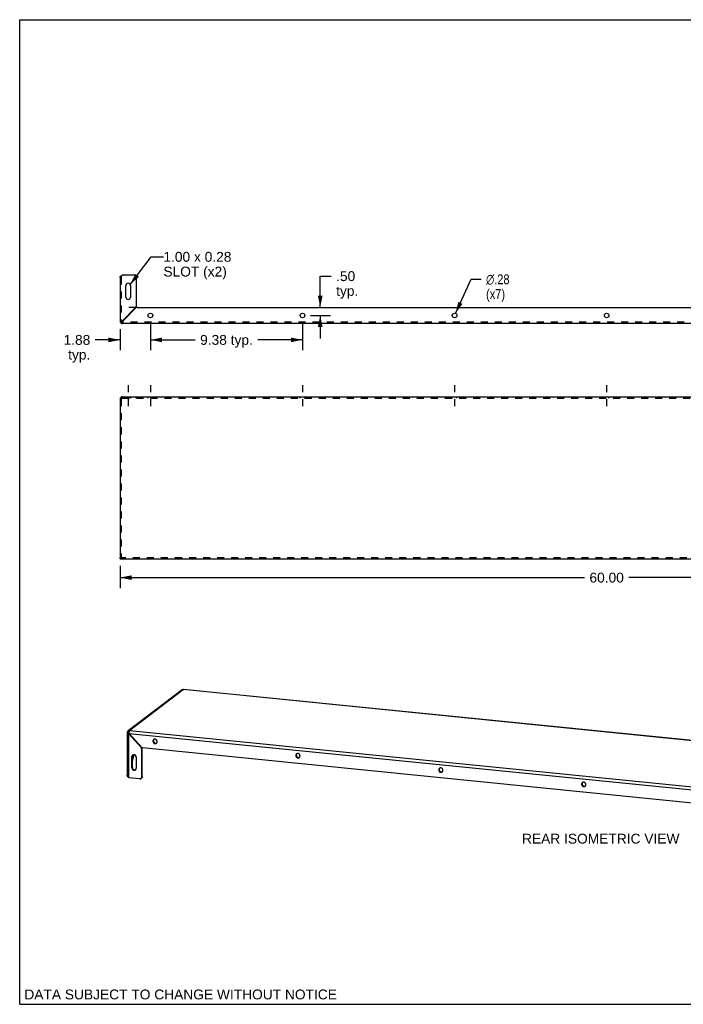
# Model space of a CAD drawing. Header units: inches. Extents: x 0 to 78.6, y 0 to 60.7.
# Tile 1 of 2: x 0 to 40.9, y 0 to 60.7. Entities that reach past the tile are written whole.
import ezdxf

# ---------------------------------------------------------------- set-up
doc = ezdxf.new("R2010")
doc.units = ezdxf.units.IN
doc.header["$LTSCALE"] = 4.321429
doc.header["$MEASUREMENT"] = 0
doc.linetypes.add('DASHED', pattern=[0.2, 0.1, -0.1])
doc.linetypes.add('HIDDEN', pattern=[0.2, 0.1, -0.1])
doc.layers.get('0').update_dxf_attribs({"linetype": 'CONTINUOUS'})
doc.layers.add('DEFAULT_2', color=8, linetype='HIDDEN')
doc.layers.add('DIMENSIONS', color=7, linetype='CONTINUOUS')
doc.styles.get("Standard").update_dxf_attribs({"font": 'arial.ttf'})
doc.styles.add('TEXTSTYLE_1', font='gdt', dxfattribs={"width": 0.8})
doc.dimstyles.new('DIMSTYLE_1', dxfattribs={"dimtxt": 0.607143, "dimasz": 0.714286, "dimexe": 0.09, "dimexo": 0.07, "dimgap": 0.0425, "dimtad": 0, "dimtih": 1, "dimtoh": 1, "dimzin": 4, "dimdsep": 46, "dimtxsty": 'Standard', "dimblk": '_FILLED', "dimblk1": '_FILLED', "dimblk2": '_FILLED', "dimcen": 0.09, "dimazin": 1, "dimtfac": 1, "dimtdec": 3, "dimtofl": 0, "dimtmove": 0, "dimatfit": 3, "dimldrblk": '_FILLED', "dimfxl": 0, "dimtolj": 1, "dimtzin": 4, "dimarcsym": 0})
doc.dimstyles.new('DIMSTYLE_2', dxfattribs={"dimtxt": 0.607143, "dimasz": 0.714286, "dimexe": 0.09, "dimexo": 0.07, "dimgap": 0.09, "dimtad": 0, "dimtih": 1, "dimtoh": 1, "dimzin": 4, "dimdsep": 46, "dimtxsty": 'Standard', "dimblk": '_FILLED', "dimblk1": '_FILLED', "dimblk2": '_FILLED', "dimcen": 0.09, "dimazin": 1, "dimtfac": 1, "dimtdec": 3, "dimtofl": 0, "dimtmove": 0, "dimatfit": 1, "dimldrblk": '_FILLED', "dimfxl": 0, "dimtolj": 1, "dimtzin": 4, "dimarcsym": 0})
doc.dimstyles.get("Standard").update_dxf_attribs({"dimtxt": 0.607143, "dimasz": 0.714286, "dimexe": 0.09, "dimexo": 0.07, "dimgap": 0.09, "dimtad": 0, "dimtih": 1, "dimtoh": 1, "dimdec": 3, "dimzin": 4, "dimdsep": 46, "dimtxsty": 'Standard', "dimblk": '_FILLED', "dimblk1": '_FILLED', "dimblk2": '_FILLED', "dimcen": 0.09, "dimadec": 3, "dimazin": 1, "dimtp": 0.001, "dimtm": 0.001, "dimtfac": 1, "dimtdec": 3, "dimtofl": 0, "dimtmove": 0, "dimatfit": 3, "dimldrblk": '_FILLED', "dimfxl": 0, "dimtolj": 1, "dimtzin": 4, "dimarcsym": 0})

# ---------------------------------------------------------------- blocks, each defined once
blk = doc.blocks.new('_FILLED')
at = {"color": 0, "linetype": 'ByBlock'}
blk.add_solid([(0, 0), (-1, 0.2), (-1, -0.2)], dxfattribs=at)
blk = doc.blocks.new('*D2')
at = {"layer": 'DIMENSIONS', "color": 2, "linetype": 'Continuous'}
for p, q in [((6.185, 27.041), (6.185, 25.668)), ((66.185, 27.041), (66.185, 25.668)), ((6.185, 26.311), (34.821, 26.311)), ((66.185, 26.311), (37.549, 26.311))]:
    blk.add_line(p, q, dxfattribs=at)
at = {"layer": 'DIMENSIONS', "color": 2, "linetype": 'Continuous', "xscale": 0.7142857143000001, "yscale": 0.7142857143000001, "zscale": 0.7142857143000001, "rotation": 180}
blk.add_blockref('_FILLED', (6.185, 26.311), dxfattribs=at)
at = {"layer": 'DIMENSIONS', "color": 2, "linetype": 'Continuous', "xscale": 0.7142857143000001, "yscale": 0.7142857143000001, "zscale": 0.7142857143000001}
blk.add_blockref('_FILLED', (66.185, 26.311), dxfattribs=at)
at = {"layer": 'DIMENSIONS', "color": 2, "linetype": 'Continuous', "insert": (36.185, 26.615), "char_height": 0.6071, "width": 2.12161, "attachment_point": 2, "line_spacing_factor": 0.9}
blk.add_mtext('60.00', dxfattribs=at)
blk = doc.blocks.new('*D5')
at = {"layer": 'DIMENSIONS', "color": 2, "linetype": 'Continuous'}
for p, q in [((8.06, 41.977), (8.06, 40.328)), ((6.185, 41.633), (6.185, 40.328)), ((6.185, 40.971), (4.658, 40.971)), ((8.06, 40.971), (9.489, 40.971))]:
    blk.add_line(p, q, dxfattribs=at)
at = {"layer": 'DIMENSIONS', "color": 2, "linetype": 'Continuous', "xscale": 0.7142857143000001, "yscale": 0.7142857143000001, "zscale": 0.7142857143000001}
blk.add_blockref('_FILLED', (6.185, 40.971), dxfattribs=at)
at = {"layer": 'DIMENSIONS', "color": 2, "linetype": 'Continuous', "xscale": 0.7142857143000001, "yscale": 0.7142857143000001, "zscale": 0.7142857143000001, "rotation": 180}
blk.add_blockref('_FILLED', (8.06, 40.971), dxfattribs=at)
at = {"layer": 'DIMENSIONS', "color": 2, "linetype": 'Continuous', "insert": (4.354, 41.274), "char_height": 0.6071, "width": 1.64989, "attachment_point": 3, "line_spacing_factor": 0.9}
blk.add_mtext('1.88\\Ptyp.', dxfattribs=at)
blk = doc.blocks.new('*D6')
at = {"layer": 'DIMENSIONS', "color": 2, "linetype": 'Continuous'}
for p, q in [((8.06, 41.977), (8.06, 40.328)), ((17.435, 41.977), (17.435, 40.328)), ((8.06, 40.971), (10.819, 40.971)), ((17.435, 40.971), (14.676, 40.971))]:
    blk.add_line(p, q, dxfattribs=at)
at = {"layer": 'DIMENSIONS', "color": 2, "linetype": 'Continuous', "xscale": 0.7142857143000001, "yscale": 0.7142857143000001, "zscale": 0.7142857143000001, "rotation": 180}
blk.add_blockref('_FILLED', (8.06, 40.971), dxfattribs=at)
at = {"layer": 'DIMENSIONS', "color": 2, "linetype": 'Continuous', "xscale": 0.7142857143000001, "yscale": 0.7142857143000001, "zscale": 0.7142857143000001}
blk.add_blockref('_FILLED', (17.435, 40.971), dxfattribs=at)
at = {"layer": 'DIMENSIONS', "color": 2, "linetype": 'Continuous', "insert": (12.748, 41.274), "char_height": 0.6071, "width": 3.25013, "attachment_point": 2, "line_spacing_factor": 0.9}
blk.add_mtext('9.38 typ.', dxfattribs=at)
blk = doc.blocks.new('*D7')
at = {"layer": 'DIMENSIONS', "color": 2, "linetype": 'Continuous'}
for p, q in [((18.528, 42.977), (18.528, 44.902)), ((18.528, 44.902), (19.204, 44.902)), ((17.935, 42.477), (19.171, 42.477)), ((18.528, 42.477), (18.528, 41.049))]:
    blk.add_line(p, q, dxfattribs=at)
at = {"layer": 'DIMENSIONS', "color": 2, "linetype": 'Continuous', "xscale": 0.7142857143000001, "yscale": 0.7142857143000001, "zscale": 0.7142857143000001}
for p, rotation in [((18.528, 42.977), 270), ((18.528, 42.477), 90)]:
    blk.add_blockref('_FILLED', p, dxfattribs=dict(at, rotation=rotation))
at = {"layer": 'DIMENSIONS', "color": 2, "linetype": 'Continuous', "insert": (19.508, 45.205), "char_height": 0.6071, "width": 1.36551, "attachment_point": 1, "line_spacing_factor": 0.9}
blk.add_mtext('.50\\Ptyp.', dxfattribs=at)
blk = doc.blocks.new('*D8')
at = {"layer": 'DIMENSIONS', "color": 2, "linetype": 'Continuous'}
for p, q in [((26.869, 42.605), (27.837, 44.708)), ((27.837, 44.708), (28.449, 44.708))]:
    blk.add_line(p, q, dxfattribs=at)
at = {"layer": 'DIMENSIONS', "color": 2, "linetype": 'Continuous', "xscale": 0.7142857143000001, "yscale": 0.7142857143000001, "zscale": 0.7142857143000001, "rotation": 245.2687381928}
blk.add_blockref('_FILLED', (26.869, 42.605), dxfattribs=at)
at = {"layer": 'DIMENSIONS', "color": 2, "linetype": 'Continuous', "insert": (28.753, 45.011), "char_height": 0.60714, "width": 1.9877, "attachment_point": 1, "line_spacing_factor": 0.9, "style": 'TEXTSTYLE_1'}
blk.add_mtext('{\\fgdt;n}\\fArial;.28\\P(x7)', dxfattribs=at)

msp = doc.modelspace()

# ---------------------------------------------------------------- linework, layer by layer
at = {"color": 7, "linetype": 'Continuous'}
for p, q in [((0, 0), (0, 60.714)), ((0, 60.714), (78.571, 60.714)), ((7.233, 42.977), (7.163, 42.977)), ((6.249, 42.041), (6.295, 42.087)), ((6.325, 42.133), (6.31, 42.133)), ((6.325, 42.133), (6.331, 42.141)), ((6.331, 42.141), (6.341, 42.155)), ((6.348, 42.123), (6.341, 42.118)), ((6.341, 42.118), (6.341, 42.102)), ((6.363, 42.133), (6.348, 42.123)), ((6.185, 27.463), (6.185, 27.541)), ((6.666, 16.818), (6.703, 16.794)), ((6.736, 16.722), (6.7, 16.706)), ((6.722, 16.761), (6.719, 16.759)), ((6.728, 16.681), (6.751, 16.698)), ((7.526, 15.827), (7.504, 15.81)), ((7.548, 15.786), (7.521, 15.766)), ((7.548, 14.03), (7.548, 15.786)), ((8.212, 16.223), (8.238, 16.243)), ((8.273, 16.331), (8.268, 16.326)), ((6.919, 15.271), (6.946, 15.291)), ((6.946, 15.015), (7.052, 15.393)), ((6.946, 14.6), (6.946, 15.291)), ((6.981, 15.379), (6.976, 15.374)), ((17.021, 15.339), (17.048, 15.359)), ((17.082, 15.447), (17.077, 15.442)), ((6.919, 14.926), (6.946, 14.946)), ((6.919, 14.58), (6.946, 14.6)), ((7.548, 14.03), (7.521, 14.009)), ((25.831, 14.455), (25.857, 14.476)), ((25.892, 14.563), (25.887, 14.558)), ((7.506, 13.942), (7.479, 13.921)), ((34.64, 13.572), (34.667, 13.592)), ((34.702, 13.679), (34.697, 13.674)), ((0, 0), (78.571, 0))]:
    msp.add_line(p, q, dxfattribs=at)
at = {"color": 3, "linetype": 'Continuous'}
for p, q in [((6.319, 44.963), (6.341, 44.977)), ((6.341, 44.977), (7.06, 44.977)), ((6.185, 44.821), (6.185, 42.133)), ((7.185, 44.852), (7.185, 43.025)), ((6.545, 43.602), (6.545, 44.321)), ((6.826, 44.321), (6.826, 43.602)), ((6.341, 42.155), (7.167, 42.981)), ((7.189, 42.959), (6.363, 42.133)), ((7.233, 42.977), (65.137, 42.977)), ((6.31, 42.133), (6.32, 42.141)), ((6.32, 42.141), (6.341, 42.155)), ((6.348, 42.112), (6.341, 42.102)), ((66.029, 41.977), (6.341, 41.977)), ((6.363, 42.133), (6.348, 42.112)), ((6.185, 37.307), (6.185, 27.541)), ((6.341, 37.463), (66.029, 37.463)), ((6.185, 27.463), (66.185, 27.463)), ((10.013, 19.386), (6.687, 16.867)), ((10.095, 19.402), (6.782, 16.893)), ((66.227, 13.778), (10.083, 19.41)), ((66.183, 13.775), (10.095, 19.402)), ((6.626, 16.743), (6.626, 14.126)), ((6.728, 13.969), (6.728, 16.681)), ((7.504, 15.81), (6.728, 16.681)), ((6.749, 16.7), (7.525, 15.829)), ((6.749, 16.7), (62.796, 11.078)), ((6.782, 16.893), (62.87, 11.266)), ((61.978, 10.348), (7.566, 15.807)), ((6.919, 14.58), (6.919, 15.271)), ((7.183, 15.245), (7.183, 14.554)), ((7.521, 14.009), (7.521, 15.766)), ((7.404, 13.901), (6.728, 13.969))]:
    msp.add_line(p, q, dxfattribs=at)
at = {"color": 2, "linetype": 'DASHED'}
for p, q in [((6.685, 38.178), (6.685, 36.671)), ((8.06, 38.178), (8.06, 36.671)), ((17.435, 38.178), (17.435, 36.671)), ((26.81, 38.178), (26.81, 36.671)), ((36.185, 38.178), (36.185, 36.671))]:
    msp.add_line(p, q, dxfattribs=at)
at = {"color": 3, "linetype": 'Continuous'}
for points in [[(6.185, 44.821), (6.185, 44.828), (6.187, 44.835), (6.189, 44.842), (6.191, 44.85), (6.195, 44.857), (6.199, 44.864), (6.204, 44.871), (6.21, 44.878), (6.216, 44.885), (6.223, 44.892), (6.231, 44.899), (6.239, 44.906), (6.248, 44.913), (6.257, 44.921), (6.266, 44.928), (6.276, 44.935), (6.286, 44.942), (6.297, 44.949), (6.308, 44.956), (6.319, 44.963)], [(6.249, 42.041), (6.248, 42.048), (6.247, 42.054), (6.248, 42.061), (6.248, 42.068), (6.249, 42.074), (6.251, 42.08), (6.253, 42.086), (6.256, 42.092), (6.259, 42.097), (6.262, 42.102), (6.266, 42.107), (6.27, 42.112), (6.274, 42.116), (6.279, 42.119), (6.284, 42.123), (6.289, 42.126), (6.294, 42.128), (6.299, 42.13), (6.305, 42.132), (6.31, 42.133)], [(6.341, 42.102), (6.34, 42.097), (6.338, 42.091), (6.336, 42.086), (6.333, 42.081), (6.33, 42.076), (6.327, 42.071), (6.323, 42.067), (6.319, 42.062), (6.315, 42.058), (6.31, 42.054), (6.305, 42.051), (6.3, 42.048), (6.294, 42.045), (6.288, 42.043), (6.282, 42.042), (6.275, 42.04), (6.269, 42.04), (6.262, 42.04), (6.256, 42.04), (6.249, 42.041)], [(10.095, 19.402), (10.086, 19.404), (10.077, 19.405), (10.068, 19.405), (10.059, 19.404), (10.05, 19.402), (10.041, 19.4), (10.033, 19.397), (10.026, 19.394), (10.018, 19.389), (10.013, 19.386)], [(10.083, 19.41), (10.08, 19.41), (10.077, 19.409), (10.074, 19.408), (10.071, 19.406), (10.07, 19.405)], [(10.095, 19.402), (10.092, 19.405), (10.089, 19.408), (10.086, 19.409), (10.083, 19.41), (10.083, 19.41)], [(6.687, 16.867), (6.679, 16.861), (6.672, 16.854), (6.665, 16.847), (6.658, 16.839), (6.652, 16.83), (6.647, 16.822), (6.642, 16.813), (6.638, 16.803), (6.634, 16.794), (6.631, 16.784), (6.629, 16.774), (6.627, 16.763), (6.626, 16.753), (6.626, 16.743)], [(6.626, 16.743), (6.626, 16.74), (6.627, 16.737), (6.629, 16.734), (6.631, 16.732), (6.634, 16.729), (6.638, 16.726), (6.643, 16.723), (6.648, 16.721), (6.654, 16.718), (6.66, 16.716), (6.667, 16.714), (6.675, 16.712), (6.683, 16.71), (6.691, 16.708), (6.7, 16.706)], [(6.7, 16.706), (6.695, 16.708), (6.691, 16.711), (6.687, 16.714), (6.682, 16.717), (6.678, 16.721), (6.674, 16.725), (6.671, 16.73), (6.668, 16.735), (6.665, 16.74), (6.663, 16.746), (6.661, 16.752), (6.659, 16.759), (6.658, 16.766), (6.657, 16.773), (6.657, 16.78), (6.658, 16.787), (6.659, 16.795), (6.661, 16.802), (6.663, 16.81), (6.666, 16.818)], [(6.687, 16.809), (6.683, 16.811), (6.679, 16.813), (6.674, 16.815), (6.67, 16.817), (6.666, 16.818)], [(6.782, 16.893), (6.772, 16.894), (6.762, 16.894), (6.753, 16.893), (6.744, 16.892), (6.734, 16.89), (6.725, 16.887), (6.717, 16.884), (6.708, 16.88), (6.7, 16.876), (6.692, 16.871), (6.687, 16.867)], [(6.729, 16.733), (6.728, 16.739), (6.727, 16.744), (6.726, 16.75), (6.724, 16.756), (6.722, 16.761), (6.72, 16.767), (6.717, 16.772), (6.714, 16.778), (6.711, 16.783), (6.708, 16.788), (6.704, 16.792), (6.7, 16.797), (6.696, 16.801), (6.692, 16.804), (6.688, 16.808), (6.687, 16.809)], [(6.728, 16.681), (6.723, 16.685), (6.719, 16.689), (6.714, 16.694), (6.709, 16.698), (6.704, 16.702), (6.7, 16.706)], [(6.736, 16.786), (6.734, 16.776), (6.733, 16.765), (6.731, 16.755), (6.73, 16.744), (6.729, 16.733)], [(6.729, 16.733), (6.732, 16.728), (6.736, 16.722), (6.739, 16.717), (6.742, 16.711), (6.746, 16.706), (6.749, 16.7)], [(6.782, 16.893), (6.778, 16.89), (6.774, 16.886), (6.771, 16.882), (6.767, 16.876), (6.764, 16.871), (6.76, 16.864), (6.757, 16.857), (6.754, 16.85), (6.751, 16.842), (6.748, 16.834), (6.745, 16.825), (6.742, 16.815), (6.74, 16.806), (6.738, 16.796), (6.736, 16.786)], [(7.521, 15.766), (7.521, 15.77), (7.521, 15.775), (7.52, 15.78), (7.518, 15.784), (7.517, 15.789), (7.515, 15.793), (7.513, 15.798), (7.51, 15.802), (7.507, 15.806), (7.504, 15.81)], [(7.525, 15.829), (7.528, 15.825), (7.532, 15.822), (7.536, 15.819), (7.54, 15.816), (7.544, 15.814), (7.548, 15.812), (7.553, 15.81), (7.557, 15.809), (7.562, 15.808), (7.566, 15.807)], [(8.259, 16.322), (8.253, 16.318), (8.247, 16.312), (8.241, 16.305), (8.236, 16.299), (8.231, 16.291), (8.226, 16.284), (8.222, 16.276), (8.219, 16.268), (8.216, 16.259), (8.214, 16.25), (8.213, 16.241), (8.212, 16.232), (8.212, 16.223)], [(8.212, 16.223), (8.212, 16.214), (8.213, 16.205), (8.214, 16.195), (8.216, 16.186), (8.219, 16.177), (8.222, 16.168), (8.226, 16.159), (8.231, 16.151), (8.236, 16.143), (8.241, 16.135), (8.247, 16.127), (8.253, 16.12), (8.26, 16.113), (8.267, 16.107), (8.275, 16.101), (8.283, 16.096), (8.291, 16.091), (8.299, 16.087), (8.308, 16.083), (8.317, 16.08), (8.326, 16.078), (8.335, 16.076), (8.344, 16.075), (8.353, 16.074), (8.362, 16.074), (8.37, 16.075), (8.379, 16.076), (8.388, 16.078), (8.396, 16.081), (8.404, 16.084), (8.412, 16.088), (8.42, 16.092), (8.427, 16.097), (8.428, 16.098)], [(8.476, 16.197), (8.475, 16.206), (8.474, 16.215), (8.473, 16.224), (8.471, 16.233), (8.468, 16.243), (8.465, 16.251), (8.461, 16.26), (8.456, 16.269), (8.451, 16.277), (8.446, 16.285), (8.44, 16.292), (8.434, 16.299), (8.427, 16.306), (8.42, 16.313), (8.412, 16.318), (8.404, 16.324), (8.396, 16.328), (8.388, 16.333), (8.379, 16.336), (8.37, 16.339), (8.362, 16.342), (8.353, 16.344), (8.344, 16.345), (8.335, 16.345), (8.326, 16.345), (8.317, 16.345), (8.308, 16.343), (8.299, 16.342), (8.291, 16.339), (8.283, 16.336), (8.275, 16.332), (8.267, 16.328), (8.26, 16.323), (8.259, 16.322)], [(8.428, 16.098), (8.434, 16.102), (8.44, 16.108), (8.446, 16.114), (8.451, 16.121), (8.456, 16.128), (8.461, 16.136), (8.465, 16.144), (8.468, 16.152), (8.471, 16.161), (8.473, 16.169), (8.474, 16.178), (8.475, 16.187), (8.476, 16.197)], [(6.967, 15.37), (6.961, 15.366), (6.955, 15.36), (6.949, 15.354), (6.944, 15.347), (6.939, 15.34), (6.934, 15.332), (6.93, 15.324), (6.927, 15.316), (6.924, 15.307), (6.922, 15.298), (6.921, 15.29), (6.92, 15.28), (6.919, 15.271)], [(7.183, 15.245), (7.183, 15.254), (7.182, 15.263), (7.181, 15.273), (7.179, 15.282), (7.176, 15.291), (7.173, 15.3), (7.169, 15.308), (7.164, 15.317), (7.159, 15.325), (7.154, 15.333), (7.148, 15.341), (7.142, 15.348), (7.135, 15.354), (7.128, 15.361), (7.12, 15.367), (7.112, 15.372), (7.104, 15.377), (7.096, 15.381), (7.087, 15.384), (7.078, 15.388), (7.069, 15.39), (7.06, 15.392), (7.051, 15.393), (7.042, 15.394), (7.033, 15.394), (7.025, 15.393), (7.016, 15.392), (7.007, 15.39), (6.999, 15.387), (6.991, 15.384), (6.983, 15.38), (6.975, 15.376), (6.968, 15.371), (6.967, 15.37)], [(17.068, 15.438), (17.063, 15.434), (17.057, 15.428), (17.051, 15.422), (17.045, 15.415), (17.04, 15.407), (17.036, 15.4), (17.032, 15.392), (17.029, 15.384), (17.026, 15.375), (17.024, 15.366), (17.022, 15.358), (17.021, 15.348), (17.021, 15.339)], [(17.021, 15.339), (17.021, 15.33), (17.022, 15.321), (17.024, 15.311), (17.026, 15.302), (17.029, 15.293), (17.032, 15.284), (17.036, 15.276), (17.04, 15.267), (17.045, 15.259), (17.051, 15.251), (17.057, 15.243), (17.063, 15.236), (17.07, 15.23), (17.077, 15.223), (17.085, 15.217), (17.092, 15.212), (17.101, 15.207), (17.109, 15.203), (17.118, 15.2), (17.126, 15.196), (17.135, 15.194), (17.144, 15.192), (17.153, 15.191), (17.162, 15.19), (17.171, 15.19), (17.18, 15.191), (17.189, 15.192), (17.197, 15.194), (17.206, 15.197), (17.214, 15.2), (17.222, 15.204), (17.229, 15.208), (17.236, 15.213), (17.238, 15.214)], [(17.285, 15.313), (17.285, 15.322), (17.284, 15.331), (17.282, 15.341), (17.28, 15.35), (17.278, 15.359), (17.274, 15.368), (17.27, 15.376), (17.266, 15.385), (17.261, 15.393), (17.256, 15.401), (17.25, 15.408), (17.243, 15.416), (17.236, 15.422), (17.229, 15.429), (17.222, 15.435), (17.214, 15.44), (17.206, 15.445), (17.197, 15.449), (17.189, 15.452), (17.18, 15.456), (17.171, 15.458), (17.162, 15.46), (17.153, 15.461), (17.144, 15.462), (17.135, 15.462), (17.126, 15.461), (17.118, 15.46), (17.109, 15.458), (17.101, 15.455), (17.092, 15.452), (17.085, 15.448), (17.077, 15.444), (17.07, 15.439), (17.068, 15.438)], [(17.238, 15.214), (17.243, 15.218), (17.25, 15.224), (17.256, 15.23), (17.261, 15.237), (17.266, 15.245), (17.27, 15.252), (17.274, 15.26), (17.278, 15.268), (17.28, 15.277), (17.282, 15.286), (17.284, 15.294), (17.285, 15.304), (17.285, 15.313)], [(6.919, 14.58), (6.92, 14.571), (6.921, 14.562), (6.922, 14.552), (6.924, 14.543), (6.927, 14.534), (6.93, 14.525), (6.934, 14.516), (6.939, 14.508), (6.944, 14.5), (6.949, 14.492), (6.955, 14.484), (6.961, 14.477), (6.968, 14.47), (6.975, 14.464), (6.983, 14.458), (6.991, 14.453), (6.999, 14.448), (7.007, 14.444), (7.016, 14.44), (7.025, 14.437), (7.033, 14.435), (7.042, 14.433), (7.051, 14.432), (7.06, 14.431), (7.069, 14.431), (7.078, 14.432), (7.087, 14.433), (7.096, 14.435), (7.104, 14.438), (7.112, 14.441), (7.12, 14.445), (7.128, 14.449), (7.135, 14.454), (7.136, 14.455)], [(26.095, 14.429), (26.094, 14.438), (26.094, 14.447), (26.092, 14.457), (26.09, 14.466), (26.087, 14.475), (26.084, 14.484), (26.08, 14.493), (26.076, 14.501), (26.071, 14.509), (26.065, 14.517), (26.059, 14.525), (26.053, 14.532), (26.046, 14.539), (26.039, 14.545), (26.031, 14.551), (26.024, 14.556), (26.015, 14.561), (26.007, 14.565), (25.998, 14.569), (25.99, 14.572), (25.981, 14.574), (25.972, 14.576), (25.963, 14.577), (25.954, 14.578), (25.945, 14.578), (25.936, 14.577), (25.927, 14.576), (25.919, 14.574), (25.91, 14.571), (25.902, 14.568), (25.894, 14.564), (25.887, 14.56), (25.879, 14.555), (25.878, 14.554)], [(6.728, 13.969), (6.718, 13.977), (6.708, 13.985), (6.698, 13.993), (6.689, 14.002), (6.68, 14.011), (6.672, 14.019), (6.664, 14.028), (6.657, 14.038), (6.651, 14.047), (6.645, 14.056), (6.64, 14.066), (6.636, 14.076), (6.632, 14.085), (6.629, 14.095), (6.627, 14.105), (6.626, 14.115), (6.626, 14.125), (6.626, 14.126)], [(7.136, 14.455), (7.142, 14.459), (7.148, 14.465), (7.154, 14.471), (7.159, 14.478), (7.164, 14.485), (7.169, 14.493), (7.173, 14.501), (7.176, 14.509), (7.179, 14.518), (7.181, 14.526), (7.182, 14.535), (7.183, 14.544), (7.183, 14.554)], [(7.479, 13.921), (7.481, 13.923), (7.487, 13.928), (7.493, 13.933), (7.498, 13.94), (7.503, 13.946), (7.507, 13.953), (7.511, 13.96), (7.514, 13.968), (7.517, 13.976), (7.519, 13.984), (7.52, 13.992), (7.521, 14.001), (7.521, 14.009)], [(25.878, 14.554), (25.873, 14.55), (25.866, 14.544), (25.86, 14.538), (25.855, 14.531), (25.85, 14.524), (25.846, 14.516), (25.842, 14.508), (25.838, 14.5), (25.836, 14.491), (25.834, 14.483), (25.832, 14.474), (25.831, 14.465), (25.831, 14.455)], [(25.831, 14.455), (25.831, 14.446), (25.832, 14.437), (25.834, 14.428), (25.836, 14.418), (25.838, 14.409), (25.842, 14.401), (25.846, 14.392), (25.85, 14.383), (25.855, 14.375), (25.86, 14.367), (25.866, 14.36), (25.873, 14.353), (25.879, 14.346), (25.887, 14.339), (25.894, 14.334), (25.902, 14.328), (25.91, 14.324), (25.919, 14.319), (25.927, 14.316), (25.936, 14.313), (25.945, 14.31), (25.954, 14.308), (25.963, 14.307), (25.972, 14.307), (25.981, 14.307), (25.99, 14.307), (25.998, 14.309), (26.007, 14.31), (26.015, 14.313), (26.024, 14.316), (26.031, 14.32), (26.039, 14.324), (26.046, 14.329), (26.048, 14.33)], [(26.048, 14.33), (26.053, 14.334), (26.059, 14.34), (26.065, 14.347), (26.071, 14.353), (26.076, 14.361), (26.08, 14.368), (26.084, 14.376), (26.087, 14.384), (26.09, 14.393), (26.092, 14.402), (26.094, 14.411), (26.094, 14.42), (26.095, 14.429)], [(7.404, 13.901), (7.412, 13.9), (7.421, 13.9), (7.429, 13.901), (7.437, 13.902), (7.445, 13.904), (7.453, 13.907), (7.46, 13.91), (7.467, 13.914), (7.474, 13.918), (7.479, 13.921)], [(34.688, 13.67), (34.682, 13.666), (34.676, 13.66), (34.67, 13.654), (34.665, 13.647), (34.66, 13.64), (34.655, 13.632), (34.651, 13.624), (34.648, 13.616), (34.645, 13.608), (34.643, 13.599), (34.642, 13.59), (34.641, 13.581), (34.64, 13.572)], [(34.64, 13.572), (34.641, 13.562), (34.642, 13.553), (34.643, 13.544), (34.645, 13.535), (34.648, 13.526), (34.651, 13.517), (34.655, 13.508), (34.66, 13.5), (34.665, 13.491), (34.67, 13.483), (34.676, 13.476), (34.682, 13.469), (34.689, 13.462), (34.696, 13.456), (34.704, 13.45), (34.712, 13.445), (34.72, 13.44), (34.728, 13.436), (34.737, 13.432), (34.746, 13.429), (34.754, 13.426), (34.763, 13.425), (34.772, 13.423), (34.781, 13.423), (34.79, 13.423), (34.799, 13.423), (34.808, 13.425), (34.817, 13.427), (34.825, 13.429), (34.833, 13.432), (34.841, 13.436), (34.849, 13.44), (34.856, 13.445), (34.857, 13.446)], [(34.904, 13.545), (34.904, 13.554), (34.903, 13.564), (34.902, 13.573), (34.9, 13.582), (34.897, 13.591), (34.893, 13.6), (34.89, 13.609), (34.885, 13.617), (34.88, 13.625), (34.875, 13.633), (34.869, 13.641), (34.863, 13.648), (34.856, 13.655), (34.849, 13.661), (34.841, 13.667), (34.833, 13.672), (34.825, 13.677), (34.817, 13.681), (34.808, 13.685), (34.799, 13.688), (34.79, 13.69), (34.781, 13.692), (34.772, 13.693), (34.763, 13.694), (34.754, 13.694), (34.746, 13.693), (34.737, 13.692), (34.728, 13.69), (34.72, 13.688), (34.712, 13.684), (34.704, 13.681), (34.696, 13.676), (34.689, 13.671), (34.688, 13.67)], [(34.857, 13.446), (34.863, 13.451), (34.869, 13.457), (34.875, 13.463), (34.88, 13.47), (34.885, 13.477), (34.89, 13.484), (34.893, 13.492), (34.897, 13.501), (34.9, 13.509), (34.902, 13.518), (34.903, 13.527), (34.904, 13.536), (34.904, 13.545)]]:
    msp.add_lwpolyline(points, dxfattribs=at)
at = {"color": 7, "linetype": 'Continuous'}
for points in [[(6.295, 42.087), (6.294, 42.091), (6.294, 42.096), (6.294, 42.1), (6.295, 42.104), (6.296, 42.107), (6.298, 42.111), (6.299, 42.115), (6.302, 42.118), (6.304, 42.121), (6.307, 42.123)], [(6.331, 42.099), (6.329, 42.096), (6.326, 42.094), (6.322, 42.092), (6.319, 42.09), (6.315, 42.088), (6.311, 42.087), (6.307, 42.087), (6.303, 42.086), (6.299, 42.087), (6.295, 42.087)], [(6.307, 42.123), (6.309, 42.126), (6.312, 42.128)], [(6.312, 42.128), (6.316, 42.13), (6.319, 42.131), (6.322, 42.132), (6.325, 42.133)], [(6.336, 42.105), (6.334, 42.102), (6.331, 42.099)], [(6.341, 42.118), (6.34, 42.114), (6.339, 42.111), (6.338, 42.108), (6.336, 42.105)], [(6.722, 16.745), (6.721, 16.748), (6.72, 16.753), (6.72, 16.757), (6.719, 16.761), (6.72, 16.766), (6.72, 16.767)], [(6.725, 16.738), (6.724, 16.741), (6.722, 16.745)], [(6.73, 16.732), (6.73, 16.732), (6.728, 16.735), (6.725, 16.738)], [(7.54, 15.816), (7.542, 15.814), (7.544, 15.809), (7.545, 15.805), (7.546, 15.8), (7.547, 15.795), (7.548, 15.791), (7.548, 15.786)], [(8.257, 16.312), (8.253, 16.304), (8.249, 16.296), (8.246, 16.288), (8.243, 16.279), (8.241, 16.27), (8.239, 16.262), (8.239, 16.252), (8.238, 16.243)], [(8.238, 16.243), (8.239, 16.234), (8.239, 16.225), (8.241, 16.216), (8.243, 16.206), (8.246, 16.197), (8.249, 16.188), (8.253, 16.18), (8.257, 16.171), (8.262, 16.163), (8.268, 16.155), (8.274, 16.148), (8.28, 16.14), (8.287, 16.134), (8.294, 16.127), (8.302, 16.121), (8.309, 16.116), (8.318, 16.111), (8.326, 16.107), (8.335, 16.104), (8.343, 16.1), (8.352, 16.098), (8.361, 16.096), (8.37, 16.095), (8.379, 16.094), (8.388, 16.094), (8.397, 16.095), (8.406, 16.096), (8.414, 16.098), (8.423, 16.101)], [(8.268, 16.326), (8.262, 16.319), (8.257, 16.312)], [(8.423, 16.101), (8.431, 16.104), (8.439, 16.108)], [(6.965, 15.36), (6.961, 15.352), (6.957, 15.344), (6.954, 15.336), (6.951, 15.327), (6.949, 15.319), (6.947, 15.31), (6.946, 15.301), (6.946, 15.291)], [(6.976, 15.374), (6.97, 15.367), (6.965, 15.36)], [(17.067, 15.428), (17.063, 15.42), (17.059, 15.412), (17.055, 15.404), (17.053, 15.395), (17.051, 15.387), (17.049, 15.378), (17.048, 15.369), (17.048, 15.359)], [(17.048, 15.359), (17.048, 15.35), (17.049, 15.341), (17.051, 15.332), (17.053, 15.323), (17.055, 15.313), (17.059, 15.305), (17.063, 15.296), (17.067, 15.287), (17.072, 15.279), (17.077, 15.271), (17.083, 15.264), (17.09, 15.257), (17.097, 15.25), (17.104, 15.243), (17.111, 15.238), (17.119, 15.232), (17.127, 15.228), (17.136, 15.223), (17.144, 15.22), (17.153, 15.217), (17.162, 15.214), (17.171, 15.212), (17.18, 15.211), (17.189, 15.211), (17.198, 15.211), (17.207, 15.211), (17.215, 15.213), (17.224, 15.215), (17.232, 15.217)], [(17.077, 15.442), (17.072, 15.435), (17.067, 15.428)], [(17.232, 15.217), (17.241, 15.22), (17.248, 15.224)], [(6.946, 14.6), (6.946, 14.591), (6.947, 14.582), (6.949, 14.573), (6.951, 14.563), (6.954, 14.554), (6.957, 14.545), (6.961, 14.537), (6.965, 14.528), (6.97, 14.52), (6.976, 14.512), (6.982, 14.505), (6.988, 14.497), (6.995, 14.491), (7.002, 14.484), (7.01, 14.479), (7.017, 14.473), (7.026, 14.468), (7.034, 14.464), (7.043, 14.461), (7.051, 14.458), (7.06, 14.455), (7.069, 14.453), (7.078, 14.452), (7.087, 14.451), (7.096, 14.451), (7.105, 14.452), (7.114, 14.453), (7.122, 14.455), (7.131, 14.458)], [(7.131, 14.458), (7.139, 14.461), (7.147, 14.465)], [(7.548, 14.03), (7.548, 14.021), (7.547, 14.013), (7.545, 14.004), (7.543, 13.996), (7.541, 13.988), (7.537, 13.981), (7.534, 13.973), (7.529, 13.966), (7.525, 13.96), (7.519, 13.954), (7.514, 13.948), (7.507, 13.943), (7.506, 13.942)], [(25.877, 14.544), (25.872, 14.536), (25.868, 14.528), (25.865, 14.52), (25.862, 14.512), (25.86, 14.503), (25.859, 14.494), (25.858, 14.485), (25.857, 14.476)], [(25.857, 14.476), (25.858, 14.466), (25.859, 14.457), (25.86, 14.448), (25.862, 14.439), (25.865, 14.43), (25.868, 14.421), (25.872, 14.412), (25.877, 14.404), (25.882, 14.395), (25.887, 14.387), (25.893, 14.38), (25.899, 14.373), (25.906, 14.366), (25.913, 14.36), (25.921, 14.354), (25.929, 14.349), (25.937, 14.344), (25.945, 14.34), (25.954, 14.336), (25.963, 14.333), (25.971, 14.33), (25.98, 14.329), (25.989, 14.327), (25.998, 14.327), (26.007, 14.327), (26.016, 14.327), (26.025, 14.329), (26.034, 14.331), (26.042, 14.333)], [(25.887, 14.558), (25.882, 14.551), (25.877, 14.544)], [(26.042, 14.333), (26.05, 14.336), (26.058, 14.34)], [(34.686, 13.66), (34.682, 13.652), (34.678, 13.645), (34.675, 13.636), (34.672, 13.628), (34.67, 13.619), (34.668, 13.61), (34.667, 13.601), (34.667, 13.592)], [(34.667, 13.592), (34.667, 13.583), (34.668, 13.573), (34.67, 13.564), (34.672, 13.555), (34.675, 13.546), (34.678, 13.537), (34.682, 13.528), (34.686, 13.52), (34.691, 13.512), (34.697, 13.504), (34.703, 13.496), (34.709, 13.489), (34.716, 13.482), (34.723, 13.476), (34.73, 13.47), (34.738, 13.465), (34.746, 13.46), (34.755, 13.456), (34.763, 13.452), (34.772, 13.449), (34.781, 13.447), (34.79, 13.445), (34.799, 13.444), (34.808, 13.443), (34.817, 13.443), (34.826, 13.444), (34.835, 13.445), (34.843, 13.447), (34.852, 13.449)], [(34.697, 13.674), (34.691, 13.667), (34.686, 13.66)], [(34.852, 13.449), (34.86, 13.453), (34.868, 13.456)]]:
    msp.add_lwpolyline(points, dxfattribs=at)
at = {"color": 3, "linetype": 'Continuous'}
for centre in [(8.06, 42.477), (17.435, 42.477), (26.81, 42.477), (36.185, 42.477)]:
    msp.add_circle(centre, 0.141, dxfattribs=at)
for centre, radius, start, end in [((7.06, 44.852), 0.125, 0, 90), ((6.685, 44.321), 0.141, 0, 180), ((6.685, 43.602), 0.141, 180, 360), ((7.123, 43.025), 0.0625, 315, 360), ((7.233, 42.915), 0.0625, 90, 135), ((6.341, 42.133), 0.156, 180, 270), ((6.341, 37.307), 0.156, 90, 180)]:
    msp.add_arc(centre, radius, start, end, dxfattribs=at)
at = {"layer": 'DEFAULT_2', "color": 8, "linetype": 'HIDDEN'}
for p, q in [((6.185, 44.821), (6.263, 44.821)), ((6.263, 44.821), (6.263, 42.133)), ((7.163, 42.977), (6.185, 42.977)), ((66.029, 42.055), (6.341, 42.055)), ((6.263, 37.307), (6.263, 27.541)), ((6.341, 37.385), (66.029, 37.385)), ((6.545, 37.463), (6.545, 37.385)), ((6.826, 37.463), (6.826, 37.385)), ((7.185, 37.385), (7.185, 37.463)), ((7.92, 37.385), (7.92, 37.463)), ((8.201, 37.385), (8.201, 37.463)), ((17.295, 37.385), (17.295, 37.463)), ((17.576, 37.385), (17.576, 37.463)), ((26.67, 37.385), (26.67, 37.463)), ((26.951, 37.385), (26.951, 37.463)), ((36.045, 37.385), (36.045, 37.463)), ((36.326, 37.385), (36.326, 37.463)), ((66.185, 27.541), (6.185, 27.541))]:
    msp.add_line(p, q, dxfattribs=at)
msp.add_lwpolyline([(6.263, 44.821), (6.263, 44.831), (6.265, 44.841), (6.266, 44.851), (6.269, 44.86), (6.272, 44.87), (6.276, 44.88), (6.281, 44.889), (6.286, 44.899), (6.292, 44.909), (6.298, 44.919), (6.304, 44.928), (6.311, 44.938), (6.318, 44.948), (6.326, 44.958), (6.333, 44.968), (6.341, 44.977)], dxfattribs=at)
for centre, radius, start, end in [((6.215, 42.947), 0.03, 90, 180), ((6.341, 42.133), 0.078, 180, 270), ((6.341, 37.307), 0.078, 90, 180)]:
    msp.add_arc(centre, radius, start, end, dxfattribs=at)

# ---------------------------------------------------------------- texts
at = {"layer": 'DIMENSIONS', "color": 2, "linetype": 'Continuous', "char_height": 0.60714, "line_spacing_factor": 0.9}
for s, insert, width, attachment_point in [('1.00 x 0.28\\PSLOT (x2)', (8.858, 46.395), 4.19357, 1), ('REAR ISOMETRIC VIEW', (35.821, 10.518), 9.68494, 2), ('DATA SUBJECT TO CHANGE WITHOUT NOTICE', (9.922, 0.911), 19.23447, 2)]:
    msp.add_mtext(s, dxfattribs=dict(at, insert=insert, width=width, attachment_point=attachment_point))

# ---------------------------------------------------------------- dimensions: what is measured, and where the dimension line sits
at = {"layer": 'DIMENSIONS', "color": 2, "linetype": 'Continuous'}
dim = msp.add_linear_dim(base=(18.528, 42.477), p1=(7.233, 42.977), p2=(19.241, 42.477), angle=270, text='<>\\Ptyp.', dimstyle='DIMSTYLE_1', dxfattribs=at)
dim.commit()
dim.dimension.update_dxf_attribs({"geometry": '*D7', "text_midpoint": (20.19, 44.447), "dimtype": 160})
dim = msp.add_diameter_dim_2p(p1=(26.869, 42.605), p2=(26.751, 42.35), text='%%c<>\\P(x7)', dimstyle='DIMSTYLE_2', override={"dimpost": '<>'}, dxfattribs=at)
dim.commit()
dim.dimension.update_dxf_attribs({"geometry": '*D8', "text_midpoint": (29.747, 44.252), "dimtype": 163})
for base, p1, p2, text, picture, middle in [((8.060010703, 40.970585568), (6.185010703, 41.703244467), (8.060010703, 42.047244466), '<>\\Ptyp.', '*D5', (3.529204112, 40.515228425)), ((17.435010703, 40.970585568), (8.060010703, 42.047244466), (17.435010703, 42.047244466), '<> typ.', '*D6', (12.747510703, 40.970585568))]:
    dim = msp.add_linear_dim(base=base, p1=p1, p2=p2, text=text, dimstyle='DIMSTYLE_1', dxfattribs=at)
    dim.commit()
    dim.dimension.update_dxf_attribs({"geometry": picture, "text_midpoint": middle, "dimtype": 160})
dim = msp.add_linear_dim(base=(6.185, 26.311), p1=(66.185, 27.111), p2=(6.185, 27.111), angle=180, dimstyle='DIMSTYLE_1', dxfattribs=at)
dim.commit()
dim.dimension.update_dxf_attribs({"geometry": '*D2', "text_midpoint": (36.18, 26.308), "dimtype": 160})

# ---------------------------------------------------------------- leaders
at = {"layer": 'DIMENSIONS', "color": 2, "linetype": 'Continuous', "annotation_type": 0, "has_hookline": 1, "hookline_direction": 1, "text_width": 4.067}
msp.add_leader([(6.812, 44.382), (8.107, 46.091), (8.858, 46.091)], dimstyle='Standard', override={"dimtad": 0}, dxfattribs=at)

doc.saveas('drawing.dxf')
